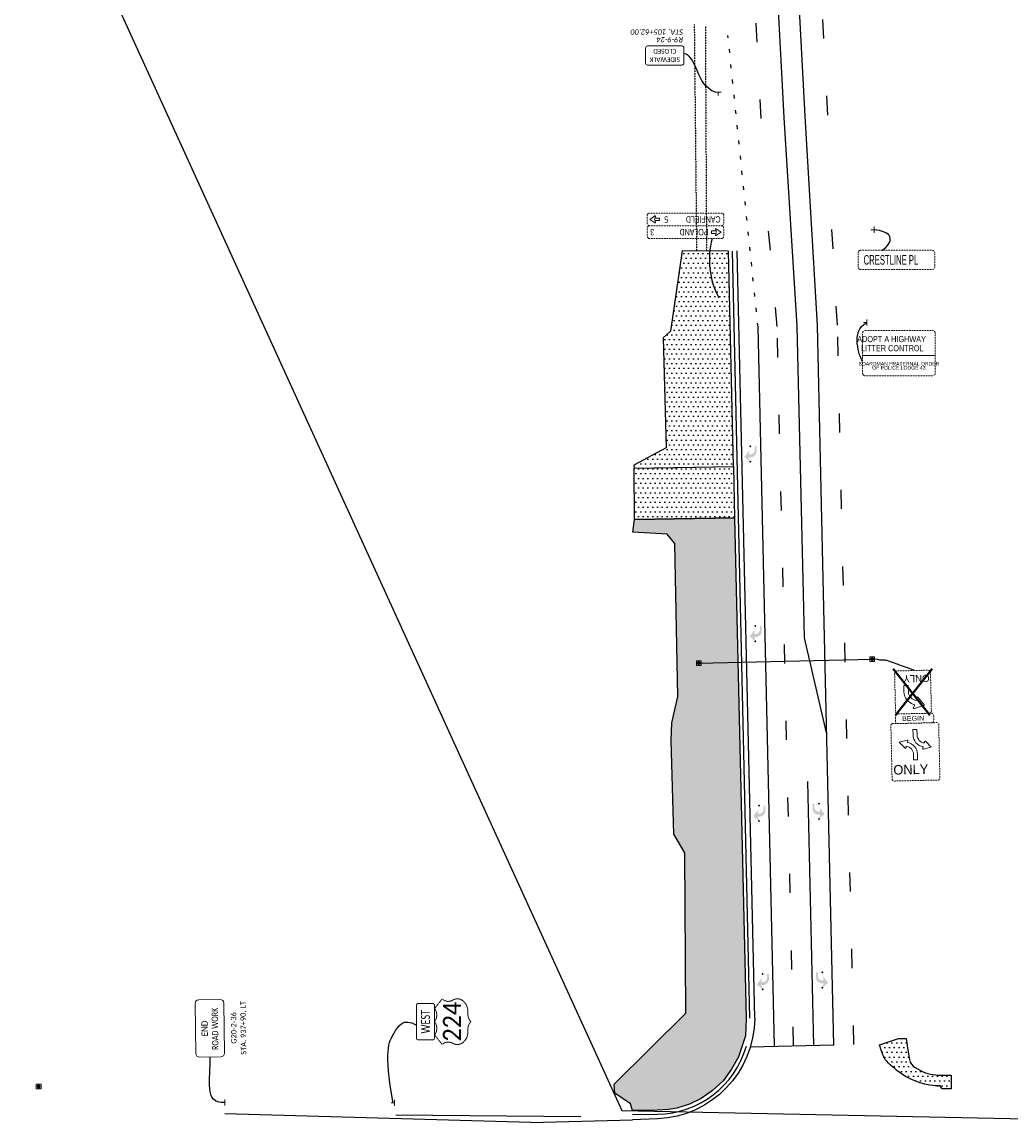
# Model space of a CAD drawing. Extents: x 2474761 to 2485264, y 499455 to 501118.
# Tile 4 of 30: x 2475247 to 2475763, y 500059 to 500636. Entities that reach past the tile are written whole.
import ezdxf
from ezdxf.enums import TextEntityAlignment as Align

# ---------------------------------------------------------------- set-up
doc = ezdxf.new("R2010")
doc.units = 21
doc.header["$MEASUREMENT"] = 0
for name, pattern in [('DGN Style 1', [0.063228, 0.000105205, -0.063123]), ('DGN Style 2', [0.017105, 0.010263, -0.006842]), ('dotted', [8, 2, -6]), ('dsolidcl', [0]), ('lane', [40, 10, -30]), ('motdrum40', [0]), ('OhDOT_USTN1', [0.055, 0.014, -0.041]), ('OhDOT_USTN5', [0.11, 0.055, -0.055]), ('ppleft', [0]), ('ppright', [0])]:
    doc.linetypes.add(name, pattern=pattern)
doc.layers.add('_CIVIL_CONSTRUCTION (Construction)', color=7, linetype='Continuous', lineweight=0)
doc.layers.add('MT_P_Cells (Construction)', color=7, linetype='Continuous', lineweight=0)
for name, color, linetype in [('MT_P_Cells', 7, 'Continuous'), ('MT_P_Channelizing_Line', 7, 'Continuous'), ('MT_P_CL_Double_Solid', 2, 'dsolidcl'), ('MT_P_CL_Pass_Proh_LT', 2, 'ppleft'), ('MT_P_CL_Pass_Proh_RT', 2, 'ppright'), ('MT_P_Dotted_Line', 7, 'dotted'), ('MT_P_Drums', 30, 'Continuous'), ('MT_P_Edge_Line', 7, 'Continuous'), ('MT_P_Lane_Line', 7, 'lane'), ('MT_P_Stop_Line', 7, 'Continuous'), ('MT_P_Text', 7, 'Continuous'), ('MT_P_Work_Area', 7, 'Continuous'), ('PM_X_CL_Pass_Proh_Lt', 2, 'ppleft'), ('PM_X_CL_Pass_Proh_Rt', 2, 'ppright'), ('PM_X_Lane_Line', 7, 'lane'), ('PV_X_Walk', 120, 'OhDOT_USTN5'), ('SH_Text', 7, 'Continuous'), ('SN_P_Cantilever_Overhead', 120, 'Continuous'), ('SN_P_Foundation', 7, 'Continuous'), ('SN_P_Signs', 120, 'Continuous'), ('SN_P_Text', 7, 'Continuous'), ('SN_X_Foundation', 7, 'OhDOT_USTN1'), ('SN_X_Public', 3, 'Continuous')]:
    doc.layers.add(name, color=color, linetype=linetype)
doc.layers.add('SC_Scratch1', color=7, linetype='Continuous', plot=False)
doc.styles.add('Style-Calibri', font='calibri.ttf')
doc.styles.add('Style-Calibri IF', font='calibrii.ttf')
doc.styles.add('Style-ISO_FONTLEFT', font='ISO_FONTLEFT.shx')
pattern_1 = [(0, (0, 0), (1.25, 2.5), [0, -2.5])]

# ---------------------------------------------------------------- blocks, each defined once
blk = doc.blocks.new('*U961')
at = {"layer": 'SN_X_Public', "color": 7, "linetype": 'Continuous', "lineweight": 0}
blk.add_line((-19, -1.19), (19, -1.19), dxfattribs=at)
at = {"layer": 'SN_X_Public', "color": 132, "linetype": 'DGN Style 2', "lineweight": 0, "flags": 128}
blk.add_lwpolyline([(17.48, 11.88), (-17.48, 11.88, 0.414214), (-19, 10.36), (-19, -10.35, 0.414214), (-17.48, -11.87), (17.48, -11.87, 0.414214), (19, -10.35), (19, 10.36, 0.414214)], format="xyb", close=True, dxfattribs=at)
at = {"layer": 'SN_X_Public', "color": 7, "linetype": 'Continuous', "lineweight": 0, "style": 'Style-ISO_FONTLEFT', "width": 0.749997}
for s, p in [('ADOPT A HIGHWAY', (-3.81, 7.34)), ('LITTER CONTROL', (-3.43, 2.59))]:
    blk.add_text(s, height=3.1667, dxfattribs=at).set_placement(p, align=Align.MIDDLE_CENTER)
at = {"layer": 'SN_X_Public', "color": 7, "linetype": 'Continuous', "lineweight": 0, "insert": (0, -6.62), "char_height": 3.1667, "attachment_point": 5, "line_spacing_factor": 0.660001, "style": 'Style-ISO_FONTLEFT'}
blk.add_mtext('\\H0.600001x;\\W0.875;BOARDMAN FRATERNAL ORDER\\POF POLICE LODGE 43', dxfattribs=at)
blk = doc.blocks.new('SGN1P')
at = {"layer": 'SN_X_Public', "color": 3, "linetype": 'Continuous', "lineweight": 0}
for p, q in [((0, 0), (-0.08, 0)), ((0, 0.08), (0, -0.08))]:
    blk.add_line(p, q, dxfattribs=at)
blk = doc.blocks.new('R3-9a')
at = {"layer": 'SN_X_Public', "color": 132, "linetype": 'DGN Style 2', "lineweight": 0, "flags": 128}
blk.add_lwpolyline([(11.5, 30), (-11.5, 30, 0.414214), (-12.5, 29), (-12.5, 1, 0.414214), (-11.5, 0), (11.5, 0, 0.414214), (12.5, 1), (12.5, 29, 0.414214)], format="xyb", close=True, dxfattribs=at)
at = {"layer": 'SN_X_Public', "color": 7, "linetype": 'Continuous', "lineweight": 0, "flags": 128}
for points in [[(-1.02, 26.66), (1.06, 26.66), (1.06, 23.71), (1.06, 23.71, 0.38093), (4.84, 19.53), (4.84, 19.53), (4.84, 20.14), (4.84, 20.14, -0.576454), (5.55, 20.29), (5.55, 20.29), (8.34, 17.2), (4.27, 16.36), (4.27, 16.36, -0.686927), (3.87, 17.03), (3.87, 17.03), (4.19, 17.52), (4.19, 17.52, -0.372924), (-1.02, 23.95), (-1.02, 23.95)], [(-1.04, 10.87), (1.04, 10.87), (1.04, 13.58), (1.04, 13.58, 0.375838), (-4.23, 20.03), (-4.23, 20.02), (-3.77, 20.65), (-3.77, 20.65, 0.545145), (-4.25, 21.17), (-4.25, 21.17), (-8.31, 20.33), (-5.52, 17.24), (-5.52, 17.24, 0.576454), (-4.81, 17.39), (-4.81, 17.39), (-4.81, 18), (-4.81, 18, -0.391865), (-1.04, 13.66), (-1.04, 13.66)]]:
    blk.add_lwpolyline(points, format="xyb", close=True, dxfattribs=at)
at = {"layer": 'SN_X_Public', "color": 7, "linetype": 'Continuous', "lineweight": 0, "style": 'Style-ISO_FONTLEFT'}
blk.add_text('ONLY', height=5, dxfattribs=at).set_placement((-2.61, 5.84), align=Align.MIDDLE_CENTER)
blk = doc.blocks.new('R3-9cP')
at = {"layer": 'SN_X_Public', "color": 132, "linetype": 'DGN Style 2', "lineweight": 0, "flags": 128}
blk.add_lwpolyline([(-8.75, 5), (8.75, 5, -0.414214), (10, 3.75), (10, 1.25, -0.414214), (8.75, 0), (-8.75, 0, -0.414214), (-10, 1.25), (-10, 3.75, -0.414214)], format="xyb", close=True, dxfattribs=at)
at = {"layer": 'SN_X_Public', "color": 7, "linetype": 'Continuous', "lineweight": 0, "style": 'Style-ISO_FONTLEFT', "width": 1.12}
blk.add_text('BEGIN', height=2.5, dxfattribs=at).set_placement((-0.78, 2.5), align=Align.MIDDLE_CENTER)
blk = doc.blocks.new('R3-5L')
at = {"layer": 'SN_X_Public', "color": 132, "linetype": 'DGN Style 2', "lineweight": 0, "flags": 128}
blk.add_lwpolyline([(-15.36, 4.34), (-14.55, -6.57, 0.414214), (-13.72, -7.29), (-0.32, -6.29, 0.414214), (0.41, -5.45), (-0.41, 5.45, 0.414214), (-1.24, 6.17), (-14.64, 5.18, 0.414214)], format="xyb", close=True, dxfattribs=at)
at = {"layer": 'SN_X_Public', "color": 7, "linetype": 'Continuous', "lineweight": 0, "flags": 128}
blk.add_lwpolyline([(-7.51, 2.63, 0.325607), (-11.76, -0.98), (-11.88, -1.47), (-12.71, -0.97, 0.711791), (-13.16, -1.35), (-11.87, -4.75), (-9.17, -2.31, 0.711791), (-9.4, -1.77), (-10.36, -1.83), (-10.24, -1.35, -0.325589), (-7.39, 1.07), (-5.21, 1.23), (-5.33, 2.79)], format="xyb", close=True, dxfattribs=at)
at = {"layer": 'SN_X_Public', "color": 7, "linetype": 'Continuous', "lineweight": 0, "style": 'Style-ISO_FONTLEFT'}
blk.add_text('ONLY', height=2.5, rotation=94.249, dxfattribs=at).set_placement((-2.71, -1.51), align=Align.MIDDLE_CENTER)
blk = doc.blocks.new('SSFN_30P')
at = {"layer": 'SN_P_Foundation', "linetype": 'Continuous', "lineweight": 0}
h = blk.add_hatch(color=7, dxfattribs=at)
edge = h.paths.add_edge_path()
edge.add_arc((0, 0), 1, 0, 360)
at = {"layer": 'SN_P_Foundation', "color": 7, "linetype": 'Continuous', "lineweight": 13, "flags": 128}
blk.add_lwpolyline([(-1.25, -1.25), (1.25, -1.25), (1.25, 1.25), (-1.25, 1.25)], close=True, dxfattribs=at)
blk = doc.blocks.new('*U966')
at = {"layer": 'SH_Text', "color": 1, "lineweight": 40}
for p, q in [((-10.18, 12.13), (8.98, -12.13)), ((10.18, 12.13), (-8.98, -12.13))]:
    blk.add_line(p, q, dxfattribs=at)
blk = doc.blocks.new('SGN1P_1')
at = {"layer": 'SN_P_Signs', "color": 3, "linetype": 'Continuous', "lineweight": 0}
for p, q in [((0, 0.08), (0, -0.08)), ((0, 0), (-0.08, 0))]:
    blk.add_line(p, q, dxfattribs=at)
blk = doc.blocks.new('R9-9')
at = {"layer": 'SN_P_Signs', "color": 132, "linetype": 'Continuous', "lineweight": 13, "flags": 128}
blk.add_lwpolyline([(0.45, 0.5), (-0.45, 0.5, 0.414214), (-0.5, 0.45), (-0.5, 0.05, 0.414214), (-0.45, 0), (0.45, 0, 0.414214), (0.5, 0.05), (0.5, 0.45, 0.414214)], format="xyb", close=True, dxfattribs=at)
at = {"layer": 'SN_P_Signs', "color": 7, "linetype": 'Continuous', "lineweight": 13, "style": 'Style-Calibri', "width": 0.88}
for s, p in [('SIDEWALK', (0, 0.358)), ('CLOSED', (0, 0.139))]:
    blk.add_text(s, height=0.125, dxfattribs=at).set_placement(p, align=Align.MIDDLE_CENTER)
blk = doc.blocks.new('M3-4')
at = {"layer": 'SN_X_Public', "color": 132, "linetype": 'DGN Style 2', "lineweight": 0, "flags": 128}
blk.add_lwpolyline([(-0.45, 0.5), (0.45, 0.5), (0.45, 0.5, -0.414214), (0.5, 0.45), (0.5, 0.45), (0.5, 0.05), (0.5, 0.05, -0.414214), (0.45, 0), (0.45, 0), (-0.45, 0), (-0.45, 0, -0.414214), (-0.5, 0.05), (-0.5, 0.05), (-0.5, 0.45), (-0.5, 0.45, -0.414214)], format="xyb", close=True, dxfattribs=at)
at = {"layer": 'SN_X_Public', "color": 7, "linetype": 'DGN Style 2', "lineweight": 0, "style": 'Style-Calibri', "width": 0.72}
blk.add_text('WEST', height=0.25, dxfattribs=at).set_placement((0, 0.25), align=Align.MIDDLE_CENTER)
blk = doc.blocks.new('M1-H4-3_Obsolete')
at = {"layer": 'SN_X_Public', "color": 132, "linetype": 'DGN Style 2', "lineweight": 0}
blk.add_rational_spline([(-0.365, 1), (-0.495, 0.896), (-0.625, 0.792), (-0.503, 0.652), (-0.594, 0.499), (-0.842, 0.078), (-0.26, 0.083), (-0.234, 0.083), (-0.208, 0.083), (-0.078, 0.083), (0, 0), (0.078, 0.083), (0.208, 0.083), (0.234, 0.083), (0.26, 0.083), (0.842, 0.078), (0.594, 0.499), (0.503, 0.652), (0.625, 0.792), (0.495, 0.896), (0.365, 1), (0.182, 0.857), (0, 1), (-0.182, 0.857), (-0.365, 1)], [1, 1, 1, 0.864038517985, 1, 0.531351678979, 1, 1, 1, 0.894427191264, 1, 0.894427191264, 1, 1, 1, 0.531351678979, 1, 0.864038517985, 1, 1, 1, 0.714142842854, 1, 0.714142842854, 1], degree=2, knots=[0, 0, 0, 0.083333, 0.083333, 0.166667, 0.166667, 0.25, 0.25, 0.333333, 0.333333, 0.416667, 0.416667, 0.5, 0.5, 0.583333, 0.583333, 0.666667, 0.666667, 0.75, 0.75, 0.833333, 0.833333, 0.916667, 0.916667, 1, 1, 1], dxfattribs=at)
at = {"layer": 'SN_X_Public', "color": 7, "linetype": 'DGN Style 2', "lineweight": 0, "style": 'Style-Calibri', "width": 0.919998}
blk.add_text('224', height=0.5, dxfattribs=at).set_placement((0, 0.271), align=Align.CENTER)
blk = doc.blocks.new('G20-2')
at = {"layer": 'SN_P_Signs', "color": 132, "linetype": 'Continuous', "lineweight": 13, "flags": 128}
blk.add_lwpolyline([(13.12, 15), (-13.12, 15, 0.414214), (-15, 13.12), (-15, 1.87, 0.414214), (-13.12, 0), (13.12, 0, 0.414214), (15, 1.87), (15, 13.12, 0.414214)], format="xyb", close=True, dxfattribs=at)
at = {"layer": 'SN_P_Signs', "color": 7, "linetype": 'Continuous', "lineweight": 13, "style": 'Style-Calibri'}
for s, width, p in [('END', 0.9, (-0.07, 10.21)), ('ROAD WORK', 0.81, (-0.33, 4.79))]:
    blk.add_text(s, height=3.333, dxfattribs=dict(at, width=width)).set_placement(p, align=Align.MIDDLE_CENTER)
blk = doc.blocks.new('SGN1P_4')
at = {"layer": 'SN_P_Signs', "color": 3, "linetype": 'Continuous', "lineweight": 0}
for p, q in [((0, 0), (-0.08, 0)), ((0, 0.08), (0, -0.08))]:
    blk.add_line(p, q, dxfattribs=at)
blk = doc.blocks.new('D1-H1a_1R')
at = {"layer": 'SN_X_Public', "color": 132, "linetype": 'DGN Style 2', "lineweight": 0, "flags": 128}
blk.add_lwpolyline([(-18.68, 6.85), (18.81, 6.48, -0.414214), (20.05, 5.22), (20.01, 1.05, -0.414214), (18.75, -0.18), (-18.75, 0.18, -0.414214), (-19.99, 1.45), (-19.95, 5.61, -0.414214)], format="xyb", close=True, dxfattribs=at)
at = {"layer": 'SN_X_Public', "color": 172, "linetype": 'Continuous', "lineweight": 0}
blk.add_point((16.07, 3.18), dxfattribs=at)
at = {"layer": 'SN_X_Public', "color": 7, "linetype": 'Continuous', "lineweight": 0, "style": 'Style-ISO_FONTLEFT', "width": 0.66}
blk.add_text('CANFIELD', height=3.333, rotation=359.44097, dxfattribs=at).set_placement((-18.3, 3.51), align=Align.MIDDLE_LEFT)
blk.add_text('5', height=3.33, rotation=359.44097, dxfattribs=at).set_placement((11.15, 3.22), align=Align.MIDDLE_RIGHT)
blk = doc.blocks.new('RGT_1')
at = {"layer": 'SN_X_Public', "color": 7, "linetype": 'Continuous', "lineweight": 0, "flags": 128}
blk.add_lwpolyline([(0.06, 1.77), (2.57, 0), (0.06, -1.77, -0.718024), (-0.34, -1.48), (-0.08, -0.67), (-0.09, -0.67), (-2.43, -0.67), (-2.43, 0.67), (-0.09, 0.67), (-0.08, 0.67), (-0.34, 1.48, -0.718024)], format="xyb", close=True, dxfattribs=at)
blk = doc.blocks.new('D1-H1a_1L')
at = {"layer": 'SN_X_Public', "color": 132, "linetype": 'DGN Style 2', "lineweight": 0, "flags": 128}
blk.add_lwpolyline([(18.81, 6.48), (-18.68, 6.85, 0.414214), (-19.95, 5.61), (-19.99, 1.45, 0.414214), (-18.75, 0.18), (18.75, -0.18, 0.414214), (20.01, 1.05), (20.05, 5.22, 0.414214)], format="xyb", close=True, dxfattribs=at)
at = {"layer": 'SN_X_Public', "color": 172, "linetype": 'Continuous', "lineweight": 0}
blk.add_point((-16.01, 3.49), dxfattribs=at)
at = {"layer": 'SN_X_Public', "color": 7, "linetype": 'Continuous', "lineweight": 0, "style": 'Style-ISO_FONTLEFT', "width": 0.66}
blk.add_text('POLAND', height=3.333, rotation=359.44097, dxfattribs=at).set_placement((-12.01, 3.45), align=Align.MIDDLE_LEFT)
blk.add_text('3', height=3.33, rotation=359.44097, dxfattribs=at).set_placement((18.44, 3.15), align=Align.MIDDLE_RIGHT)
blk = doc.blocks.new('LFT_1')
at = {"layer": 'SN_X_Public', "color": 7, "linetype": 'Continuous', "lineweight": 0, "flags": 128}
blk.add_lwpolyline([(-0.06, -1.77), (-2.57, 0), (-0.06, 1.77, -0.718024), (0.34, 1.48), (0.08, 0.67), (0.09, 0.67), (2.43, 0.67), (2.43, -0.67), (0.09, -0.67), (0.08, -0.67), (0.34, -1.48, -0.718024)], format="xyb", close=True, dxfattribs=at)
blk = doc.blocks.new('PMRTP_MT')
at = {"layer": 'MT_P_Cells', "linetype": 'Continuous', "lineweight": 0, "extrusion": (0, 0, -1)}
blk.add_hatch(color=7, dxfattribs=at).paths.add_polyline_path([(5.52, 3.33, 0.418865), (2.24, 0), (2.24, 0), (2.24, -0.67), (0, 0), (2.56, -3), (6.08, -0.33), (3.84, -0.67), (3.84, 0.04, -0.414214), (6.14, 2.33), (8, 2.33), (8, 3.33)])
at = {"layer": 'MT_P_Cells (Construction)', "color": 7, "linetype": 'Continuous', "lineweight": 30}
for p in [(-8, 0), (0, 0)]:
    blk.add_point(p, dxfattribs=at)
blk = doc.blocks.new('SSFN_30P_1')
at = {"layer": 'SN_X_Foundation', "linetype": 'Continuous', "lineweight": 0}
h = blk.add_hatch(color=7, dxfattribs=at)
edge = h.paths.add_edge_path()
edge.add_arc((0, 0), 1, 0, 360)
at = {"layer": 'SN_X_Foundation', "color": 7, "linetype": 'Continuous', "lineweight": 13, "flags": 128}
blk.add_lwpolyline([(-1.25, -1.25), (1.25, -1.25), (1.25, 1.25), (-1.25, 1.25)], close=True, dxfattribs=at)

msp = doc.modelspace()

# ---------------------------------------------------------------- hatches: boundary and pattern name
at = {"layer": 'MT_P_Work_Area'}
h = msp.add_hatch(dxfattribs=at)
h.set_pattern_fill('DOTS', color=256, scale=2, style=0)
h.set_pattern_definition(pattern_1)
h.paths.add_polyline_path([(2475566.49, 500402.87), (2475589.08, 500403.13), (2475618.46, 500403.73), (2475615.88, 500516.28), (2475591.65, 500516.36), (2475585.52, 500474.37), (2475581.75, 500471), (2475583.22, 500413.47), (2475566.42, 500404.32)], flags=0)
h = msp.add_hatch(dxfattribs=at)
h.set_pattern_fill('DOTS', color=256, scale=2, style=0)
h.set_pattern_definition(pattern_1)
h.paths.add_polyline_path([(2475566.79, 500375.91), (2475566.49, 500402.87), (2475618.46, 500403.73), (2475619.07, 500376.78)], flags=0)
h = msp.add_hatch(dxfattribs=at)
h.set_pattern_fill('DOTS', color=256, scale=2, style=0)
h.set_pattern_definition(pattern_1)
h.paths.add_polyline_path([(2475566.79, 500375.91), (2475619.07, 500376.78), (2475625.05, 500115.24), (2475624.71, 500106.14), (2475621.11, 500095.12), (2475617.41, 500088.61), (2475613.22, 500082.7), (2475607.45, 500077.44), (2475601.62, 500073.26), (2475595.5, 500070.46), (2475588.86, 500068.22), (2475584.46, 500067.54), (2475578.63, 500067.17), (2475565.62, 500067.01), (2475564.58, 500070.5), (2475556.46, 500076.11), (2475556.15, 500080.76), (2475593.54, 500118.02), (2475592.95, 500201.78), (2475587.35, 500211.46), (2475585.93, 500260.55), (2475586.23, 500269.66), (2475589.42, 500283.52), (2475587.82, 500363.4), (2475583.8, 500368.31), (2475565.93, 500369.32)], flags=0)
h = msp.add_hatch(dxfattribs=at)
h.set_pattern_fill('DOTS', color=256, scale=2, style=0)
h.set_pattern_definition(pattern_1)
h.paths.add_polyline_path([(2475695.73, 500098.55), (2475694.79, 500101.39), (2475704.71, 500104.78), (2475708.75, 500104.74), (2475709.53, 500098.6), (2475710.5, 500093.69, 0.225112), (2475713.5, 500089.51), (2475716.49, 500087.85, 0.06915), (2475721.38, 500086.01, 0.037566), (2475726.99, 500085.59), (2475732.18, 500085.6), (2475732.3, 500078.43), (2475727.51, 500078.43), (2475726.54, 500079.94, -0.154052), (2475706.15, 500086.36, -0.063068), (2475697.61, 500093.94, -0.054277)])

# ---------------------------------------------------------------- linework, layer by layer
at = {"layer": '_CIVIL_CONSTRUCTION (Construction)', "color": 7, "linetype": 'Continuous', "lineweight": 0}
msp.add_arc((2475610.47, 500597.77), 0.05, 0, 359.99999, dxfattribs=at)
at = {"layer": 'MT_P_Channelizing_Line'}
msp.add_line((2475660.38, 500101.03), (2475657.23, 500239.01), dxfattribs=at)
at = {"layer": 'MT_P_CL_Double_Solid'}
for p, q in [((2475655.51, 500314.14), (2475654.99, 500337.13)), ((2475670.88, 500101.29), (2475665.48, 500337.37)), ((2475667.15, 500264.39), (2475655.51, 500314.14))]:
    msp.add_line(p, q, dxfattribs=at)
at = {"layer": 'MT_P_CL_Pass_Proh_LT'}
for p, q in [((2475662.29, 500477.33), (2475655.85, 500586.77)), ((2475665.48, 500337.37), (2475662.29, 500477.33))]:
    msp.add_line(p, q, dxfattribs=at)
at = {"layer": 'MT_P_CL_Pass_Proh_RT'}
for p, q in [((2475651.79, 500477.09), (2475644.87, 500586.19)), ((2475654.99, 500337.13), (2475651.79, 500477.09))]:
    msp.add_line(p, q, dxfattribs=at)
at = {"layer": 'MT_P_Dotted_Line'}
msp.add_line((2475631.29, 500476.62), (2475615.55, 500628.99), dxfattribs=at)
at = {"layer": 'MT_P_Drums', "linetype": 'motdrum40'}
for p, q in [((2475627.04, 500115.28), (2475617.88, 500516.33)), ((2475441.92, 500064.77), (2475538.7, 500063.92))]:
    msp.add_line(p, q, dxfattribs=at)
at = {"layer": 'MT_P_Drums', "linetype": 'motdrum40', "flags": 128}
msp.add_lwpolyline([(2475565.65, 500065.01), (2475578.66, 500065.17, 0.33184), (2475625.19, 500100.77)], format="xyb", dxfattribs=at)
at = {"layer": 'MT_P_Edge_Line'}
msp.add_line((2475512.56, 500060.86), (2475352.6, 500065.36), dxfattribs=at)
at = {"layer": 'MT_P_Lane_Line'}
for p, q in [((2475641.29, 500476.85), (2475636.83, 500526.76)), ((2475672.78, 500477.57), (2475669.92, 500527.52)), ((2475649.88, 500100.78), (2475641.29, 500476.85)), ((2475681.37, 500101.55), (2475672.78, 500477.57))]:
    msp.add_line(p, q, dxfattribs=at)
at = {"layer": 'MT_P_Stop_Line'}
msp.add_line((2475670.88, 500101.29), (2475627.25, 500100.22), dxfattribs=at)
at = {"layer": 'MT_P_Text'}
for points in [[(2475608.87, 500599.27), (2475598.6, 500603.04), (2475599.4, 500619.05), (2475592.52, 500619.4)], [(2475352.53, 500071.23), (2475341.32, 500070.35), (2475345.33, 500083.57), (2475344.92, 500095.04)]]:
    msp.add_open_spline(points, degree=3, dxfattribs=at)
at = {"layer": 'MT_P_Work_Area', "flags": 128}
for points in [[(2475566.49, 500402.87), (2475589.08, 500403.13), (2475618.46, 500403.73), (2475615.88, 500516.28), (2475591.65, 500516.36), (2475585.52, 500474.37), (2475581.75, 500471), (2475583.22, 500413.47), (2475566.42, 500404.32)], [(2475566.79, 500375.91), (2475566.49, 500402.87), (2475618.46, 500403.73), (2475619.07, 500376.78)], [(2475566.79, 500375.91), (2475619.07, 500376.78), (2475625.05, 500115.24), (2475624.71, 500106.14), (2475621.11, 500095.12), (2475617.41, 500088.61), (2475613.22, 500082.7), (2475607.45, 500077.44), (2475601.62, 500073.26), (2475595.5, 500070.46), (2475588.86, 500068.22), (2475584.46, 500067.54), (2475578.63, 500067.17), (2475565.62, 500067.01), (2475564.58, 500070.5), (2475556.46, 500076.11), (2475556.15, 500080.76), (2475593.54, 500118.02), (2475592.95, 500201.78), (2475587.35, 500211.46), (2475585.93, 500260.55), (2475586.23, 500269.66), (2475589.42, 500283.52), (2475587.82, 500363.4), (2475583.8, 500368.31), (2475565.93, 500369.32)]]:
    msp.add_lwpolyline(points, close=True, dxfattribs=at)
msp.add_lwpolyline([(2475695.73, 500098.55), (2475694.79, 500101.39), (2475704.71, 500104.78), (2475708.75, 500104.74), (2475709.53, 500098.6), (2475710.5, 500093.69, 0.225112), (2475713.5, 500089.51), (2475716.49, 500087.85, 0.06915), (2475721.38, 500086.01, 0.037566), (2475726.99, 500085.59), (2475732.18, 500085.6), (2475732.3, 500078.43), (2475727.51, 500078.43), (2475726.54, 500079.94, -0.154052), (2475706.15, 500086.36, -0.063068), (2475697.61, 500093.94, -0.054277)], format="xyb", close=True, dxfattribs=at)
at = {"layer": 'PM_X_CL_Pass_Proh_Lt'}
msp.add_line((2475655.85, 500586.77), (2475650.62, 500685.84), dxfattribs=at)
at = {"layer": 'PM_X_CL_Pass_Proh_Rt'}
msp.add_line((2475644.87, 500586.19), (2475639.64, 500685.26), dxfattribs=at)
at = {"layer": 'PM_X_Lane_Line'}
for p, q in [((2475632.88, 500585.55), (2475627.65, 500684.63)), ((2475667.84, 500587.4), (2475662.6, 500686.47))]:
    msp.add_line(p, q, dxfattribs=at)
at = {"layer": 'PV_X_Walk', "linetype": 'DGN Style 1'}
for p, q in [((2475597.95, 500634.68), (2475599.18, 500516.19)), ((2475603.75, 500634.11), (2475604.35, 500516.22))]:
    msp.add_line(p, q, dxfattribs=at)
at = {"layer": 'SC_Scratch1', "flags": 128}
msp.add_lwpolyline([(2477604.76, 500751.23), (2475246.62, 500753.9), (2475560.08, 500067.03), (2475949, 500059), (2476623.3, 500060.88), (2476892.46, 500061.63), (2477285, 500067.47), (2477605.05, 500072.23)], dxfattribs=at)
at = {"layer": 'SH_Text'}
for p, q in [((2475629.54, 500115.34), (2475620.38, 500516.39)), ((2475639.89, 500100.53), (2475631.29, 500476.62)), ((2475512.56, 500060.86), (2475565.68, 500062.13))]:
    msp.add_line(p, q, dxfattribs=at)
at = {"layer": 'SH_Text', "flags": 128}
msp.add_lwpolyline([(2475629.54, 500115.33, -0.400176), (2475578.7, 500062.67), (2475565.69, 500062.13)], format="xyb", dxfattribs=at)
at = {"layer": 'SH_Text'}
msp.add_arc((2475648.59, 500511.77), 42.75, 164.9733, 207.83891, dxfattribs=at)
for points in [[(2475696.02, 500516.94), (2475695.16, 500515.19), (2475708.82, 500525.53), (2475691.93, 500527.47)], [(2475685.81, 500458.66), (2475684.52, 500460.91), (2475679.31, 500474.42), (2475688.09, 500478.91)], [(2475713.06, 500297.04), (2475691.49, 500305.17), (2475701.63, 500301.03), (2475692.23, 500303.03)], [(2475440.64, 500070.92), (2475435.51, 500098.76), (2475441.27, 500107.18), (2475445.69, 500115.76), (2475452.73, 500111.73)]]:
    msp.add_open_spline(points, degree=3, dxfattribs=at)
at = {"layer": 'SN_P_Cantilever_Overhead'}
msp.add_line((2475600.2, 500300.96), (2475690.89, 500303), dxfattribs=at)
at = {"layer": 'SN_X_Public', "color": 132, "linetype": 'DGN Style 2', "lineweight": 0, "flags": 128}
for points in [[(2475683.63, 500515.44), (2475683.63, 500507.94)], [(2475722.38, 500516.69), (2475684.88, 500516.69)], [(2475723.63, 500515.44), (2475723.63, 500507.94)], [(2475684.88, 500506.69), (2475722.38, 500506.69)]]:
    msp.add_lwpolyline(points, dxfattribs=at)
at = {"layer": 'SN_X_Public', "color": 132, "linetype": 'DGN Style 2', "lineweight": 0, "extrusion": (0, 0, -1)}
for centre, start, end in [((-2475684.88, 500515.44), 0, 90), ((-2475722.38, 500507.94), 180, 270)]:
    msp.add_arc(centre, 1.25, start, end, dxfattribs=at)
at = {"layer": 'SN_X_Public', "color": 132, "linetype": 'DGN Style 2', "lineweight": 0}
for centre, start, end in [((2475722.38, 500515.44), 360, 90), ((2475684.88, 500507.94), 180, 270)]:
    msp.add_arc(centre, 1.25, start, end, dxfattribs=at)

# ---------------------------------------------------------------- block references
at = {"layer": 'MT_P_Cells', "color": 7, "linetype": 'Continuous', "lineweight": 30, "rotation": 270}
for p in [(2475627.18, 500406.18), (2475629.94, 500312.3), (2475631.83, 500218.36), (2475633.66, 500130.37)]:
    msp.add_blockref('PMRTP_MT', p, dxfattribs=at)
at = {"layer": 'MT_P_Cells', "color": 7, "linetype": 'Continuous', "lineweight": 30, "extrusion": (0, 0, -1), "rotation": 270}
for p in [(-2475663.1, 500219.4), (-2475664.89, 500131.24)]:
    msp.add_blockref('PMRTP_MT', p, dxfattribs=at)
at = {"layer": 'SH_Text', "color": 1, "lineweight": 40}
msp.add_blockref('*U966', (2475712.14, 500285.88), dxfattribs=at)
at = {"layer": 'SN_P_Foundation', "color": 7, "linetype": 'Continuous', "lineweight": 13, "rotation": 90}
for p in [(2475600.3, 500300.93), (2475690.98, 500303.03)]:
    msp.add_blockref('SSFN_30P', p, dxfattribs=at)
at = {"layer": 'SN_P_Signs', "color": 7, "linetype": 'Continuous', "lineweight": 13, "xscale": 20, "yscale": 20, "zscale": 20, "rotation": 180}
msp.add_blockref('R9-9', (2475582.52, 500623.52), dxfattribs=at)
at = {"layer": 'SN_P_Signs', "color": 3, "linetype": 'Continuous', "lineweight": 0, "xscale": 20, "yscale": 20, "zscale": 20, "rotation": 90}
msp.add_blockref('SGN1P_1', (2475610.47, 500599.27), dxfattribs=at)
at = {"layer": 'SN_P_Signs', "color": 132, "linetype": 'Continuous', "lineweight": 13, "rotation": 90.70053116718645}
msp.add_blockref('G20-2', (2475352.24, 500110.13), dxfattribs=at)
at = {"layer": 'SN_P_Signs', "color": 3, "linetype": 'Continuous', "lineweight": 0, "extrusion": (0, 0, -1), "xscale": 20, "yscale": 20, "zscale": 20, "rotation": 179.3100877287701}
for p in [(-2475352.53, 500071.23), (-2475441.22, 500071.02)]:
    msp.add_blockref('SGN1P_4', p, dxfattribs=at)
at = {"layer": 'SN_X_Foundation', "color": 7, "linetype": 'Continuous', "lineweight": 13, "rotation": 90}
msp.add_blockref('SSFN_30P_1', (2475255.27, 500079.61), dxfattribs=at)
at = {"layer": 'SN_X_Public', "color": 132, "linetype": 'DGN Style 2', "lineweight": 0}
for name, p, rotation in [('D1-H1a_1R', (2475593.38, 500536.19), 180.5590288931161), ('D1-H1a_1L', (2475593.38, 500529.52), 180.5590288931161), ('R3-9cP', (2475713.19, 500269.53), 1.30849106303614)]:
    msp.add_blockref(name, p, dxfattribs=dict(at, rotation=rotation))
at = {"layer": 'SN_X_Public', "color": 7, "linetype": 'Continuous', "lineweight": 0}
for name, p, rotation in [('RGT_1', (2475577.33, 500532.86), 180), ('LFT_1', (2475609.42, 500526.19), 180), ('R3-9a', (2475713.88, 500239.54), 1.30849106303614)]:
    msp.add_blockref(name, p, dxfattribs=dict(at, rotation=rotation))
at = {"layer": 'SN_X_Public', "color": 3, "linetype": 'Continuous', "lineweight": 0, "xscale": 20, "yscale": 20, "zscale": 20}
for p in [(2475691.93, 500527.47), (2475688.09, 500478.91)]:
    msp.add_blockref('SGN1P', p, dxfattribs=at)
at = {"layer": 'SN_X_Public', "color": 7, "linetype": 'Continuous', "lineweight": 0}
msp.add_blockref('*U961', (2475704.9, 500462.94), dxfattribs=at)
at = {"layer": 'SN_X_Public', "color": 132, "linetype": 'DGN Style 2', "lineweight": 0}
for name, p, xscale, yscale, zscale, rotation in [('R3-5L', (2475712.02, 500297.01), 1.5, 1.5, 1.5, 87.0594458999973), ('M3-4', (2475462.23, 500113.48), 19, 19, 19, 90), ('M1-H4-3_Obsolete', (2475481.23, 500113.48), 19, 19, 19, 90)]:
    msp.add_blockref(name, p, dxfattribs=dict(at, xscale=xscale, yscale=yscale, zscale=zscale, rotation=rotation))

# ---------------------------------------------------------------- texts
at = {"layer": 'MT_P_Text', "color": 7, "linetype": 'Continuous', "insert": (2475592.16, 500625.43), "char_height": 2.8, "attachment_point": 1, "rotation": 180, "line_spacing_factor": 0.836056, "style": 'Style-Calibri IF'}
msp.add_mtext('R9-9-24\\PSTA. 105+62.00', dxfattribs=at)
at = {"layer": 'SN_P_Text', "color": 7, "style": 'Style-Calibri'}
for s, p in [('STA. 937+90, LT', (2475362.23, 500110.25)), ('G20-2-36', (2475357.23, 500110.19))]:
    msp.add_text(s, height=2.8, rotation=90.70053, dxfattribs=at).set_placement(p, align=Align.MIDDLE_CENTER)
at = {"layer": 'SN_X_Public', "color": 7, "linetype": 'Continuous', "lineweight": 0, "style": 'Style-ISO_FONTLEFT', "width": 0.6}
msp.add_text('CRESTLINE PL', height=5, rotation=360, dxfattribs=at).set_placement((2475700.76, 500511.69), align=Align.MIDDLE_CENTER)

doc.saveas('drawing.dxf')
